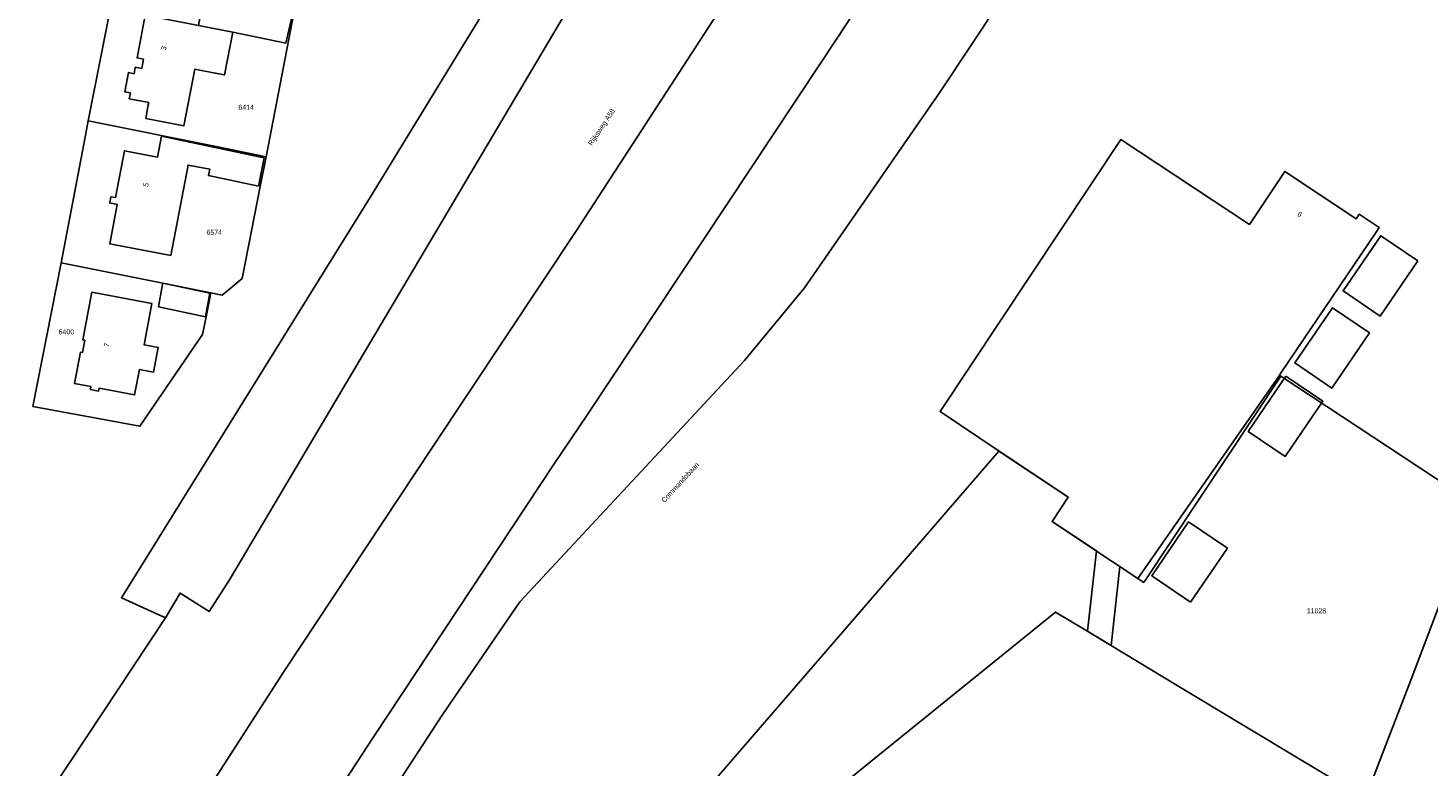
# Model space of a CAD drawing. Header units: metres. Extents: x 91564 to 92566, y 393362 to 394362.
# Tile 34 of 86: x 91890 to 92084, y 393967 to 394069. Entities that reach past the tile are written whole.
import ezdxf

# ---------------------------------------------------------------- set-up
doc = ezdxf.new("R2010")
doc.units = ezdxf.units.M
for name, color, linetype in [('ADRES', 1, 'CONTINUOUS'), ('PAND', 1, 'CONTINUOUS'), ('PERCEEL', 7, 'CONTINUOUS'), ('PERCEELNUMMER', 7, 'CONTINUOUS')]:
    doc.layers.add(name, color=color, linetype=linetype)

msp = doc.modelspace()

# ---------------------------------------------------------------- linework, layer by layer
at = {"layer": 'PAND'}
for points in [[(91926.651, 394071.303), (91918.793, 394072.806), (91914.864, 394073.558), (91914.37, 394073.653), (91914.202, 394072.766), (91913.591, 394069.556), (91918.348, 394068.6), (91925.699, 394067.117), (91926.651, 394071.303)], [(91918.348, 394068.6), (91913.591, 394069.556), (91906.223, 394070.959), (91905.1, 394065.059), (91905.988, 394064.89), (91905.743, 394063.604), (91904.855, 394063.773), (91904.684, 394062.876), (91903.898, 394063.026), (91903.392, 394060.374), (91904.178, 394060.224), (91904.021, 394059.399), (91906.718, 394058.885), (91906.66, 394058.582), (91906.3, 394056.693), (91911.599, 394055.683), (91913.088, 394063.493), (91915.917, 394062.955), (91917.224, 394062.706), (91918.348, 394068.6)], [(91921.928, 394047.32), (91922.678, 394051.231), (91922.023, 394051.37), (91908.491, 394054.241), (91907.933, 394051.33), (91903.371, 394052.205), (91902.128, 394045.732), (91901.492, 394045.854), (91901.327, 394044.995), (91902.354, 394044.798), (91901.31, 394039.359), (91909.769, 394037.736), (91912.169, 394050.242), (91915.17, 394049.666), (91914.985, 394048.793), (91921.928, 394047.32)], [(92063.208, 394021.068), (92063.518, 394021.526), (92076.659, 394040.941), (92077.083, 394041.584), (92074.304, 394043.433), (92073.864, 394042.778), (92064, 394049.358), (92059.093, 394041.998), (92041.323, 394053.759), (92016.276, 394016.135), (92024.325, 394010.758), (92024.4, 394010.708), (92033.989, 394004.303), (92031.808, 394000.939), (92037.933, 393996.866), (92036.668, 393985.745), (92039.942, 393983.781), (92041.184, 393994.694), (92043.659, 393993.05), (92063.208, 394021.068)], [(92082.416, 394036.973), (92077.294, 394040.468), (92072.077, 394032.822), (92077.212, 394029.347), (92082.416, 394036.973)], [(91915.167, 394032.507), (91908.649, 394033.889), (91908.577, 394033.487), (91908.07, 394030.643), (91914.588, 394029.26), (91915.167, 394032.507)], [(91898.818, 394032.65), (91897.574, 394026.062), (91897.86, 394026.008), (91897.537, 394024.293), (91897.25, 394024.347), (91896.433, 394020.021), (91898.718, 394019.589), (91898.641, 394019.181), (91899.771, 394018.968), (91899.848, 394019.376), (91904.766, 394018.447), (91905.429, 394021.955), (91907.394, 394021.584), (91908.043, 394025.023), (91906.078, 394025.394), (91907.151, 394031.077), (91898.818, 394032.65)], [(92075.717, 394027.013), (92070.595, 394030.508), (92065.378, 394022.862), (92070.513, 394019.387), (92075.717, 394027.013)], [(92064.153, 394021.053), (92058.936, 394013.407), (92064.071, 394009.932), (92069.275, 394017.558), (92064.153, 394021.053)], [(92050.942, 393989.76), (92056.068, 393997.252), (92050.688, 394000.9), (92045.575, 393993.428), (92050.942, 393989.76)], [(92049.353, 393978.135), (92036.125, 393986.071), (92032.249, 393988.417), (92006.677, 393967.747), (92003.994, 393965.577), (91988.697, 393953.225), (92007.266, 393944.037), (92032.374, 393964.336), (92033.807, 393965.51), (92039.777, 393961.905), (92032.558, 393950.123), (92066.771, 393937.083), (92067.644, 393945.232), (92084.614, 393935.02), (92100.293, 393975.803), (92103.665, 393984.598), (92104.803, 393987.554), (92097.093, 393990.514), (92087.289, 393994.278), (92081.433, 393978.984), (92075.138, 393962.641), (92049.353, 393978.135)]]:
    msp.add_lwpolyline(points, dxfattribs=at)
at = {"layer": 'PERCEEL'}
for points in [[(92083.954, 394300.716), (92083.458, 394299.563), (92069.07, 394271.707), (92050.976, 394237.455), (92047.458, 394230.688), (92033.431, 394203.706), (92027.466, 394192.323), (92021.923, 394181.967), (92007.728, 394156.164), (92000.916, 394143.926), (91996.168, 394135.175), (91992.984, 394136.942), (91974.751, 394106.671), (91954.575, 394073.94), (91937.411, 394045.849), (91902.928, 393990.394), (91909.051, 393987.633), (91911.06, 393991.03), (91915.1, 393988.5), (91917.92, 393992.85), (91969.01, 394079), (92015, 394157.15), (92063.94, 394244.6), (92084.12, 394281.72)], [(92088.331, 394173.388), (92079.539, 394161.871), (92070.799, 394150.103), (92061.723, 394137.913), (92053.5, 394123.4), (92046, 394108.24), (92037.14, 394092.6), (92028.25, 394078.4), (92016.28, 394060.35), (91997.5, 394033.25), (91989.2, 394023.2), (91958.103, 393989.822), (91947.328, 393974.128), (91929.204, 393946.368), (91901.802, 393905.379), (91895.056, 393895.52), (91890.116, 393887.961)], [(91989.59, 394077.554), (91966.024, 394041.308), (91946.014, 394011.231), (91925.382, 393980.101), (91909.258, 393955.117), (91895.643, 393934.823), (91880.562, 393911.796), (91869.269, 393894.846), (91872.132, 393893.554), (91872.519, 393895.132), (91884.457, 393890.253), (91894.471, 393905.281), (91917.417, 393939.973), (91937.874, 393971.178), (91962.861, 394008.905), (91967.465, 394015.754), (91999.695, 394064.243), (92022.84, 394099.261)], [(92022.84, 394099.261), (91999.695, 394064.243), (91967.465, 394015.754), (91962.861, 394008.905), (91937.874, 393971.178), (91917.417, 393939.973), (91894.471, 393905.281), (91884.457, 393890.253), (91889.891, 393888.032), (91890.116, 393887.961), (91895.056, 393895.52), (91901.802, 393905.379), (91929.204, 393946.368), (91947.328, 393974.128), (91958.103, 393989.822), (91989.2, 394023.2), (91997.5, 394033.25), (92016.28, 394060.35), (92028.25, 394078.4)], [(91969.01, 394079), (91917.92, 393992.85), (91915.1, 393988.5), (91911.06, 393991.03), (91909.051, 393987.633), (91891.418, 393961.009), (91888.89, 393957.64), (91892.52, 393955.28), (91889.71, 393951.48), (91878.07, 393935.96), (91851.38, 393904.08), (91850.834, 393903.16), (91869.269, 393894.846), (91880.562, 393911.796), (91895.643, 393934.823), (91909.258, 393955.117), (91925.382, 393980.101), (91946.014, 394011.231), (91966.024, 394041.308), (91989.59, 394077.554)], [(91922.987, 394051.392), (91926.796, 394071.231), (91919.021, 394072.694), (91902.141, 394075.87), (91900.856, 394069.192), (91898.345, 394056.346), (91916.06, 394052.785), (91922.987, 394051.392)], [(91733.426, 394016.949), (91760.535, 394005.21), (91763.961, 394021.256), (91792.66, 394006.073), (91832.688, 393984.547), (91843.566, 393978.703), (91875.248, 393961.846), (91857.55, 393935.915), (91838.949, 393908.299), (91842.205, 393906.745), (91884.198, 393964.756), (91891.418, 393961.009), (91909.051, 393987.633), (91902.928, 393990.394), (91937.411, 394045.849), (91954.575, 394073.94)], [(91926.796, 394071.231), (91922.987, 394051.392), (91922.203, 394047.496), (91919.646, 394034.524), (91916.872, 394032.242), (91915.319, 394032.554), (91914.698, 394029.464), (91914.162, 394026.797), (91905.494, 394014.112), (91890.684, 394016.833)], [(91890.684, 394016.833), (91893.899, 394033.201), (91894.574, 394036.725), (91897.716, 394053.125), (91898.345, 394056.346), (91900.856, 394069.192)], [(91922.987, 394051.392), (91916.06, 394052.785), (91898.345, 394056.346), (91897.716, 394053.125), (91894.574, 394036.725), (91908.901, 394033.845), (91915.319, 394032.554), (91916.872, 394032.242), (91919.646, 394034.524), (91922.203, 394047.496), (91922.987, 394051.392)], [(91915.319, 394032.554), (91908.901, 394033.845), (91894.574, 394036.725), (91893.899, 394033.201), (91890.684, 394016.833), (91905.494, 394014.112), (91914.162, 394026.797), (91914.698, 394029.464), (91915.319, 394032.554)], [(91985.956, 393954.696), (91980.281, 393959.63), (92020.618, 394006.263), (92024.434, 394010.687), (92034.022, 394004.29), (92031.789, 394000.959), (92035.735, 393998.322), (92044.469, 393992.503), (92063.441, 394021.054), (92089.054, 394004.151)], [(92024.434, 394010.687), (92020.618, 394006.263), (91980.281, 393959.63), (91985.956, 393954.696), (91982.768, 393952.17), (92058.818, 393911.43), (92067.235, 393913.816), (92087.387, 393934.964), (92117.505, 393985.377), (92116.557, 393986.003), (92113.272, 393988.17), (92089.126, 394004.104), (92089.054, 394004.151), (92063.441, 394021.054), (92044.469, 393992.503), (92035.735, 393998.322), (92031.789, 394000.959), (92034.022, 394004.29), (92024.434, 394010.687)]]:
    msp.add_lwpolyline(points, dxfattribs=at)

# ---------------------------------------------------------------- texts
at = {"layer": 'ADRES'}
for s, rotation, p in [('3', 79.206, (91909.095, 394066.08)), ('Rijksweg A58', 56.396, (91968.067, 394052.853)), ('Rijksweg A58', 56.396, (91968.067, 394052.853)), ('5', 79.103, (91906.608, 394047.174)), ('6', 325.6, (92065.66, 394043.296)), ('7', 79.297, (91901.178, 394025.046)), ('Commandobaan', 47.401, (91978.138, 394003.479))]:
    msp.add_text(s, height=0.7, rotation=rotation, dxfattribs=at).set_placement(p)
at = {"layer": 'PERCEELNUMMER'}
for s, p in [('6414', (91919.13, 394057.877)), ('6574', (91914.71, 394040.58)), ('6400', (91894.237, 394026.826)), ('11028', (92067.051, 393988.238))]:
    msp.add_text(s, height=0.7, dxfattribs=at).set_placement(p)

doc.saveas('drawing.dxf')
